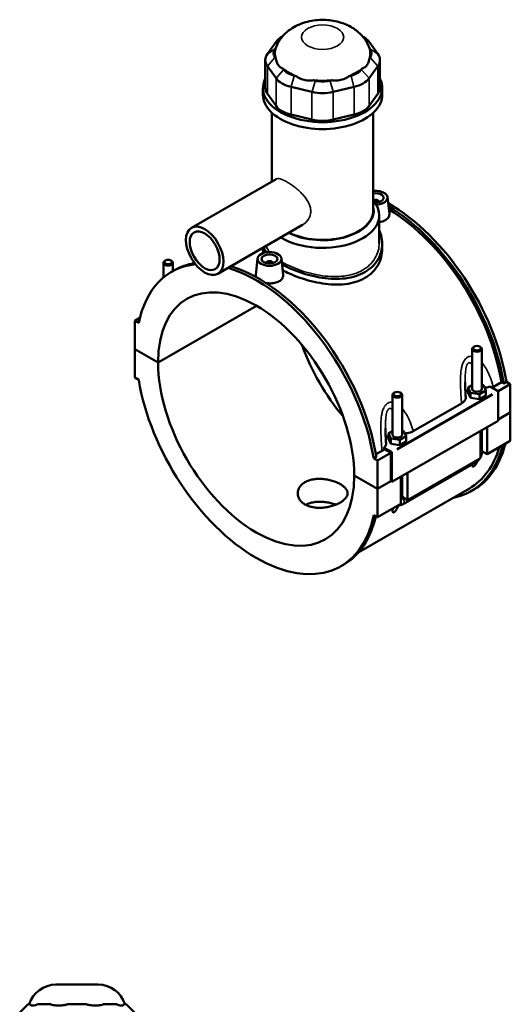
# Model space of a CAD drawing. Header units: inches. Extents: x -2.2 to 49.9, y -1.8 to 49.3.
# Tile 10 of 10: x 37.8 to 49.9, y 24.9 to 49.3. Entities that reach past the tile are written whole.
import ezdxf

# ---------------------------------------------------------------- set-up
doc = ezdxf.new("R2010")
doc.units = ezdxf.units.IN
doc.header["$MEASUREMENT"] = 0
doc.layers.add('Visible (ANSI)', color=7, linetype='Continuous', lineweight=50)
doc.layers.add('Visible Narrow (ANSI)', color=7, linetype='Continuous', lineweight=35)

msp = doc.modelspace()

# ---------------------------------------------------------------- linework, layer by layer
at = {"layer": 'Visible (ANSI)'}
for p, q in [((44.1096, 48.7715), (43.8948, 48.4728)), ((44.2704, 48.9067), (44.2567, 48.8988)), ((46.2555, 48.9067), (46.2692, 48.8988)), ((46.6311, 48.4728), (46.4163, 48.7715)), ((44.0852, 48.5959), (44.1036, 48.6215)), ((46.4223, 48.6215), (46.4407, 48.5959)), ((43.8425, 48.3214), (43.8425, 47.6352)), ((44.1036, 48.3584), (44.0852, 48.384)), ((46.4407, 48.384), (46.4223, 48.3584)), ((46.6834, 48.3214), (46.6834, 47.6352)), ((43.8948, 48.17), (44.1096, 47.8714)), ((44.3, 48.0853), (44.2816, 48.1109)), ((46.2443, 48.1109), (46.2259, 48.0853)), ((46.4163, 47.8714), (46.6311, 48.17)), ((44.6047, 47.9248), (44.5603, 47.9354)), ((45.0789, 47.8117), (45.0345, 47.8223)), ((45.4914, 47.8223), (45.447, 47.8117)), ((45.9656, 47.9354), (45.9212, 47.9248)), ((43.7859, 47.4642), (43.7859, 47.6352)), ((44.4814, 47.6573), (45, 47.5336)), ((45.5259, 47.5336), (46.0445, 47.6573)), ((46.74, 47.4642), (46.74, 47.6352)), ((44.1096, 47.1851), (43.8948, 47.4838)), ((46.6311, 47.4838), (46.4163, 47.1851)), ((44.0074, 45.3169), (44.0074, 47.0162)), ((45, 46.8473), (44.4814, 46.971)), ((46.0445, 46.971), (45.5259, 46.8473)), ((46.5185, 44.5918), (46.5185, 47.0162)), ((44.1105, 45.3762), (42.0155, 44.1698)), ((46.8729, 44.924), (46.9166, 44.5166)), ((46.6569, 44.8169), (46.6569, 44.8096)), ((46.6662, 43.7918), (46.6662, 44.4795)), ((44.7648, 44.2401), (42.6697, 43.0337)), ((43.7859, 43.6764), (43.7859, 43.6422)), ((46.74, 43.7814), (46.74, 43.6422)), ((43.653, 43.4092), (43.6092, 43.0004)), ((44.2424, 43.4092), (44.2861, 43.0018)), ((41.3202, 42.9391), (41.3202, 43.3031)), ((41.3713, 43.3607), (41.3545, 43.351)), ((41.5054, 43.3607), (41.5222, 43.351)), ((41.5565, 43.0996), (41.5565, 43.3031)), ((42.0828, 43.3075), (42.0427, 43.2845)), ((43.869, 43.2948), (43.869, 43.3022)), ((44.0265, 43.2948), (44.0265, 43.3022)), ((41.5207, 43.079), (41.5865, 43.1169)), ((41.19, 40.8358), (43.6269, 42.2392)), ((43.6297, 42.2375), (41.19, 40.8326)), ((40.7369, 41.9391), (40.6137, 41.8681)), ((40.7086, 41.8135), (40.6137, 41.8681)), ((40.6137, 41.8681), (40.6137, 41.1677)), ((49.0205, 41.228), (49.0037, 41.2183)), ((49.1546, 41.228), (49.1714, 41.2183)), ((40.6137, 41.1677), (41.19, 40.8358)), ((40.6137, 41.1644), (40.6165, 41.1661)), ((40.6137, 41.1644), (40.6137, 40.464)), ((41.19, 40.8326), (40.6137, 41.1644)), ((48.9694, 40.1789), (48.9694, 41.1704)), ((49.2056, 40.1789), (49.2056, 41.1704)), ((40.6137, 40.464), (40.7086, 40.4094)), ((48.9694, 40.2712), (48.868, 40.2127)), ((49.2483, 40.2714), (49.2056, 40.278)), ((49.3071, 40.145), (49.2483, 40.2714)), ((49.4154, 40.24), (49.5973, 40.1353)), ((49.4918, 40.2362), (49.692, 40.3515)), ((49.9122, 40.3004), (49.6072, 40.1248)), ((49.7516, 40.3172), (49.692, 40.3515)), ((49.8173, 40.3551), (49.7516, 40.3172)), ((49.8173, 40.3551), (49.9122, 40.3004)), ((49.9122, 40.3004), (49.9122, 39.6)), ((46.9966, 40.0343), (46.9966, 39.0428)), ((47.0476, 40.0919), (47.0309, 40.0822)), ((47.1818, 40.0919), (47.1985, 40.0822)), ((47.2328, 40.0343), (47.2328, 39.0428)), ((48.868, 40.2127), (48.9268, 40.0863)), ((48.868, 40.084), (48.868, 40.2127)), ((48.868, 40.084), (48.9268, 39.9576)), ((48.9268, 39.9576), (48.9268, 40.0863)), ((48.9268, 40.0863), (49.1464, 40.0524)), ((49.1464, 40.0524), (49.3071, 40.145)), ((49.1464, 39.9237), (49.1464, 40.0524)), ((49.1464, 39.9237), (49.3071, 40.0162)), ((49.3071, 40.0162), (49.3071, 40.145)), ((49.6112, 40.1111), (49.6112, 39.3946)), ((47.5097, 39.134), (48.7056, 39.8227)), ((48.9268, 39.9576), (49.1464, 39.9237)), ((49.6112, 39.4267), (49.9122, 39.6)), ((49.9122, 39.5967), (49.6112, 39.4234)), ((49.9094, 39.5984), (49.9122, 39.5967)), ((49.9122, 39.5967), (49.9122, 38.8963)), ((49.6112, 39.3946), (46.9808, 37.8798)), ((46.9966, 39.1351), (46.8951, 39.0767)), ((46.8951, 39.0767), (46.954, 38.9502)), ((46.8951, 38.9479), (46.8951, 39.0767)), ((47.1735, 38.9164), (47.3343, 39.0089)), ((47.2754, 39.1353), (47.2328, 39.1419)), ((47.3343, 39.0089), (47.2754, 39.1353)), ((47.3343, 38.8802), (47.3343, 39.0089)), ((49.171, 38.4695), (49.171, 39.1411)), ((49.2056, 38.6138), (49.2056, 39.161)), ((49.3381, 39.2373), (49.3381, 38.5657)), ((46.8951, 38.9479), (46.954, 38.8215)), ((46.954, 38.8215), (46.954, 38.9502)), ((46.954, 38.9502), (47.1735, 38.9164)), ((46.954, 38.8215), (47.1735, 38.7876)), ((47.1735, 38.7876), (47.1735, 38.9164)), ((47.1735, 38.7876), (47.3343, 38.8802)), ((49.9122, 38.8963), (49.3381, 38.5657)), ((46.5844, 38.562), (46.7356, 38.649)), ((46.9529, 38.5963), (46.6241, 38.407)), ((46.9668, 38.6205), (46.785, 38.7252)), ((46.9529, 38.5963), (46.7902, 38.69)), ((46.9529, 37.8959), (46.9529, 38.5963)), ((46.9808, 37.8798), (46.9808, 38.5964)), ((49.3381, 38.5657), (49.2056, 38.6419)), ((46.595, 38.4995), (46.5293, 38.4616)), ((46.6241, 38.407), (46.5293, 38.4616)), ((46.6241, 37.7065), (46.6241, 38.407)), ((47.2572, 37.3269), (49.063, 38.3668)), ((49.171, 38.4695), (47.3653, 37.4296)), ((46.0479, 38.0384), (46.6241, 37.7065)), ((46.0479, 38.0351), (46.0507, 38.0367)), ((46.6241, 37.7033), (46.0479, 38.0351)), ((47.3653, 38.1012), (47.3653, 37.4296)), ((46.6241, 37.7065), (46.9529, 37.8959)), ((46.9557, 37.8942), (46.6241, 37.7033)), ((46.9529, 37.8959), (46.9808, 37.8798)), ((47.1982, 37.3334), (47.1982, 38.005)), ((47.2328, 38.025), (47.2328, 37.4777)), ((48.8982, 37.719), (46.1568, 36.1403)), ((46.6241, 37.0028), (46.6241, 37.7033)), ((48.9394, 37.6475), (49.0051, 37.6854)), ((47.1982, 37.3334), (46.6241, 37.0028)), ((47.3653, 37.4296), (47.2328, 37.5059)), ((46.5293, 37.0574), (46.6241, 37.0028)), ((45.7171, 35.7919), (45.7829, 35.8298)), ((38.6572, 25.4342), (39.7055, 25.4342)), ((37.967, 24.9463), (37.7609, 24.7402)), ((37.967, 24.9463), (38.0036, 24.9463)), ((38.022, 24.9463), (38.0036, 24.9463)), ((38.2184, 24.9463), (38.2, 24.9463)), ((38.2184, 24.9463), (38.4787, 24.9463)), ((38.5231, 24.9463), (38.4787, 24.9463)), ((38.9973, 24.9463), (38.9529, 24.9463)), ((38.9973, 24.9463), (39.3654, 24.9463)), ((39.4098, 24.9463), (39.3654, 24.9463)), ((39.884, 24.9463), (39.8396, 24.9463)), ((39.884, 24.9463), (40.1443, 24.9463)), ((40.1627, 24.9463), (40.1443, 24.9463)), ((40.3591, 24.9463), (40.3407, 24.9463)), ((40.3591, 24.9463), (40.3957, 24.9463)), ((40.3957, 24.9463), (40.6018, 24.7402))]:
    msp.add_line(p, q, dxfattribs=at)
for centre, start, end in [((38.6572, 24.7472), 90, 163.15289), ((39.7055, 24.7472), 16.84711, 90)]:
    msp.add_arc(centre, 0.687, start, end, dxfattribs=at)
for centre, major_axis, ratio, start_param, end_param in [((44.7443, 48.6201), (-0.687, 0), 0.5758617, 5.5016397, 5.8904862), ((45.7816, 48.6201), (-0.687, 0), 0.5758617, 3.5342917, 3.9231383), ((44.5295, 48.4899), (-0.4809, 0), 0.5758617, 5.8904862, 6.6758844), ((45.2629, 48.4899), (-1.1817, 0), 0.5758617, 6.0886445, 6.4777261), ((45.2629, 48.4899), (1.1817, 0), 0.5758617, 6.0886445, 6.4777261), ((45.9964, 48.4899), (0.4809, 0), 0.5758617, 5.8904862, 6.6758844), ((44.5295, 48.3214), (-0.687, 0), 0.5758617, 5.8904862, 6.6758844), ((45.9964, 48.3214), (0.687, 0), 0.5758617, 5.8904862, 6.6758844), ((45.2629, 48.4899), (1.1817, 0), 0.5758617, 3.73245, 4.1215316), ((44.7443, 48.1913), (-0.4809, 0), 0.5758617, 0.3926991, 1.1780972), ((45.2629, 48.4899), (1.1817, 0), 0.5758617, 5.3032463, 5.692328), ((45.7816, 48.1913), (0.4809, 0), 0.5758617, 5.1050881, 5.8904862), ((45.2629, 47.6352), (-1.4771, 0), 0.5758617, 6.0054471, 9.7025161), ((44.7443, 48.0228), (0.687, 0), 0.5758617, 3.5342917, 4.3196899), ((45.2629, 48.4899), (1.1817, 0), 0.5758617, 4.5178482, 4.9069298), ((45.2629, 48.0676), (-0.4809, 0), 0.5758617, 1.1780972, 1.9634954), ((45.7816, 48.0228), (0.687, 0), 0.5758617, 5.1050881, 5.8904862), ((44.5295, 47.6352), (-0.687, 0), 0.5758617, 0, 0.3926991), ((45.2629, 47.8991), (0.687, 0), 0.5758617, 4.3196899, 5.1050881), ((45.9964, 47.6352), (0.687, 0), 0.5758617, 5.8904862, 6.2831853), ((45.2629, 47.4642), (-1.4771, 0), 0.5758617, 0, 3.1415927), ((44.7443, 47.3365), (-0.687, 0), 0.5758617, 0.3926991, 1.1780972), ((45.7816, 47.3365), (0.687, 0), 0.5758617, 5.1050881, 5.8904862), ((45.2629, 47.2128), (-0.687, 0), 0.5758617, 1.1780972, 1.9634954), ((46.5782, 44.9135), (0.2953, 0), 0.5758617, 4.749437, 8.0576096), ((46.5782, 44.9135), (0.1969, 0), 0.5758617, 4.5692075, 8.1621728), ((46.5782, 44.8169), (0.0787, 0), 0.5758617, 6.1144961, 8.7147427), ((45.2629, 44.4795), (1.4032, 0), 0.5758617, 3.885402, 6.74614), ((45.2629, 44.5918), (1.2658, 0), 0.5758617, 3.9899112, 6.4108739), ((46.907, 41.3289), (-2.0982, 3.6435), 0.5780931, 4.1346204, 5.5058788), ((46.8412, 41.2911), (2.0982, -3.6435), 0.5780931, 0.9930277, 2.3392336), ((46.8412, 41.2911), (-2.057, 3.5721), 0.5780931, 4.1387951, 5.4777977), ((45.2629, 44.5918), (1.2555, 0), 0.5758617, 3.9904284, 6.2831853), ((43.6189, 39.4355), (-2.0982, 3.6435), 0.5780931, 6.030313, 6.8648214), ((41.4384, 43.3031), (0.1181, 0), 0.5758617, 2.360047, 7.0647309), ((43.6847, 39.4733), (-2.0982, 3.6435), 0.5780931, 6.0644881, 6.2831853), ((43.6189, 39.4355), (-2.0982, 3.6435), 0.5780931, 4.1346204, 5.7365533), ((43.6847, 39.4733), (2.0982, -3.6435), 0.5780931, 0.9930277, 2.5949606), ((43.9477, 43.3022), (-0.0787, 0), 0.5758617, 2.9729035, 6.4518745), ((43.6189, 39.4355), (-1.7142, 2.9767), 0.5780931, 3.9294976, 7.0699441), ((46.907, 41.3289), (1.7142, -2.9767), 0.5780931, 4.412476, 5.0123019), ((49.0875, 41.1704), (-0.1181, 0), 0.5758617, 5.5016397, 10.2063236), ((43.6189, 39.4355), (1.7142, -2.9767), 0.5780931, 3.9294976, 7.0699441), ((43.6189, 39.4355), (2.0982, -3.6435), 0.5780931, 4.1346204, 6.8648214), ((47.1147, 40.0343), (-0.1181, 0), 0.5758617, 5.5016397, 10.2063236), ((49.0875, 40.0501), (-0.2953, 0), 0.5758617, 5.5507827, 6.0432275), ((49.0875, 40.1789), (-0.1181, 0), 0.5758617, 0, 3.1415927), ((49.5973, 40.1192), (-0.0098, 0.0171), 0.5780931, 3.9289245, 5.4997209), ((47.1147, 38.914), (-0.2953, 0), 0.5758617, 5.5507827, 6.0432275), ((47.1147, 39.0428), (-0.1181, 0), 0.5758617, 0, 3.1415927), ((46.8412, 41.2911), (2.0982, -3.6435), 0.5780931, 6.0848308, 6.822459), ((46.907, 41.3289), (2.0982, -3.6435), 0.5780931, 0, 0.5392737), ((46.9668, 38.6044), (0.0098, -0.0171), 0.5780931, 0.7873319, 2.3581282), ((46.8412, 41.2911), (2.057, -3.5721), 0.5780931, 0, 0.5048573), ((43.6847, 39.4733), (2.0982, -3.6435), 0.5780931, 0, 0.5590727)]:
    msp.add_ellipse(centre, major_axis=major_axis, ratio=ratio, start_param=start_param, end_param=end_param, dxfattribs=at)
for centre, major_axis, ratio in [((42.3426, 43.6017), (-0.3271, 0.5681), 0.5780931), ((42.3426, 43.6017), (-0.2617, 0.4544), 0.5780931), ((43.9477, 43.3987), (0.2953, 0), 0.5758617), ((43.9477, 43.3987), (0.1969, 0), 0.5758617), ((41.4384, 43.3224), (0.0945, 0), 0.5758617), ((49.0875, 41.1897), (0.0945, 0), 0.5758617), ((47.1147, 40.0536), (0.0945, 0), 0.5758617)]:
    msp.add_ellipse(centre, major_axis=major_axis, ratio=ratio, dxfattribs=at)
for points, knots in [([(46.4202, 48.6277), (46.3862, 48.7198), (46.3388, 48.8008), (46.2208, 48.9537), (46.1478, 49.0199), (45.9738, 49.1451), (45.8711, 49.1949), (45.6405, 49.2767), (45.5117, 49.3018), (45.2499, 49.3215), (45.117, 49.3151), (44.8533, 49.2677), (44.7223, 49.2272), (44.4777, 49.0997), (44.3616, 49.0174), (44.1991, 48.8207), (44.144, 48.7314), (44.1057, 48.6277)], [0.994744, 0.994744, 0.994744, 0.994744, 1.2034211, 1.2034211, 1.4604914, 1.4604914, 1.8038543, 1.8038543, 2.2263723, 2.2263723, 2.6587774, 2.6587774, 3.0917429, 3.0917429, 3.4828691, 3.4828691, 3.717645, 3.717645, 3.717645, 3.717645]), ([(44.1036, 48.3584), (44.1067, 48.3361), (44.1115, 48.3141), (44.129, 48.2581), (44.145, 48.2266), (44.1631, 48.2014), (44.1812, 48.1763), (44.2045, 48.1531), (44.2472, 48.1254), (44.2642, 48.1171), (44.2816, 48.1109)], [-0.5693984, -0.5693984, -0.5693984, -0.5693984, -0.3600644, -0.3600644, 0, 0, 0, 0.3600644, 0.3600644, 0.5693984, 0.5693984, 0.5693984, 0.5693984]), ([(46.2443, 48.1109), (46.2617, 48.1171), (46.2786, 48.1254), (46.3214, 48.1531), (46.3447, 48.1763), (46.3628, 48.2014), (46.3809, 48.2266), (46.3969, 48.2581), (46.4144, 48.3141), (46.4192, 48.3361), (46.4223, 48.3584)], [-0.5693984, -0.5693984, -0.5693984, -0.5693984, -0.3600644, -0.3600644, 0, 0, 0, 0.3600644, 0.3600644, 0.5693984, 0.5693984, 0.5693984, 0.5693984]), ([(44.6047, 47.9248), (44.6265, 47.9085), (44.6502, 47.8933), (44.7177, 47.8575), (44.7637, 47.8408), (44.8074, 47.8304), (44.851, 47.82), (44.9001, 47.814), (44.978, 47.8151), (45.0067, 47.8178), (45.0345, 47.8223)], [-0.5693984, -0.5693984, -0.5693984, -0.5693984, -0.3600644, -0.3600644, 0, 0, 0, 0.3600644, 0.3600644, 0.5693984, 0.5693984, 0.5693984, 0.5693984]), ([(45.4914, 47.8223), (45.5192, 47.8178), (45.5479, 47.8151), (45.6258, 47.814), (45.6749, 47.82), (45.7185, 47.8304), (45.7622, 47.8408), (45.8082, 47.8575), (45.8757, 47.8933), (45.8994, 47.9085), (45.9212, 47.9248)], [-0.5693984, -0.5693984, -0.5693984, -0.5693984, -0.3600644, -0.3600644, 0, 0, 0, 0.3600644, 0.3600644, 0.5693984, 0.5693984, 0.5693984, 0.5693984]), ([(46.9165, 44.5166), (46.917, 44.5123), (46.9173, 44.508), (46.9174, 44.4777), (46.909, 44.45), (46.8746, 44.3997), (46.8485, 44.3771), (46.8184, 44.3598)], [4.49119429, 4.49119429, 4.49119429, 4.49119429, 4.5444106, 4.5444106, 4.86916534, 4.86916534, 5.19392008, 5.19392008, 5.19392008, 5.19392008]), ([(46.8184, 44.3598), (46.7883, 44.3424), (46.7501, 44.328), (46.6945, 44.3163), (46.6804, 44.314), (46.6661, 44.3122)], [0, 0, 0, 0, 0.32475474, 0.32475474, 0.4313275, 0.4313275, 0.4313275, 0.4313275]), ([(46.6661, 44.11), (46.6855, 44.069), (46.7011, 44.0267), (46.7313, 43.9165), (46.74, 43.8478), (46.74, 43.7149), (46.7313, 43.6461), (46.6942, 43.5103), (46.666, 43.4434), (46.5909, 43.3179), (46.5441, 43.2592), (46.4354, 43.1547), (46.3736, 43.109), (46.3074, 43.0709)], [7.392113, 7.392113, 7.392113, 7.392113, 7.8422436, 7.8422436, 8.5550365, 8.5550365, 9.2682099, 9.2682099, 9.9813833, 9.9813833, 10.6945567, 10.6945567, 11.4077301, 11.4077301, 11.4077301, 11.4077301]), ([(43.8716, 43.563), (43.8467, 43.5951), (43.8271, 43.6271), (43.8091, 43.6678), (43.8055, 43.6769), (43.8024, 43.6859)], [-4.10399747, -4.10399747, -4.10399747, -4.10399747, -3.56548643, -3.56548643, -3.41035125, -3.41035125, -3.41035125, -3.41035125]), ([(46.74, 43.6422), (46.74, 43.5752), (46.7313, 43.5058), (46.6943, 43.3689), (46.666, 43.3015), (46.591, 43.175), (46.5442, 43.1159), (46.4355, 43.011), (46.3736, 42.9651), (46.3074, 42.9269)], [19.9781786, 19.9781786, 19.9781786, 19.9781786, 20.6919421, 20.6919421, 21.4057056, 21.4057056, 22.1194692, 22.1194692, 22.8332327, 22.8332327, 22.8332327, 22.8332327]), ([(46.3074, 43.0709), (46.2412, 43.0328), (46.1666, 42.9999), (46.0045, 42.9484), (45.917, 42.9298), (45.7351, 42.9073), (45.6405, 42.9034), (45.4505, 42.9085), (45.3551, 42.9174), (45.1708, 42.9442), (45.0755, 42.963), (44.8855, 43.01), (44.7908, 43.0383), (44.6088, 43.1013), (44.5214, 43.1362), (44.375, 43.2021), (44.314, 43.2326), (44.2581, 43.2633)], [11.4077301, 11.4077301, 11.4077301, 11.4077301, 12.1209034, 12.1209034, 12.8340768, 12.8340768, 13.5472502, 13.5472502, 14.2604236, 14.2604236, 14.9732165, 14.9732165, 15.6860093, 15.6860093, 16.3988022, 16.3988022, 16.9727746, 16.9727746, 16.9727746, 16.9727746]), ([(43.6172, 42.9487), (43.6115, 42.9623), (43.6087, 42.976), (43.6086, 42.9929), (43.6088, 42.9967), (43.6092, 43.0004)], [4.35884444, 4.35884444, 4.35884444, 4.35884444, 4.5444106, 4.5444106, 4.59643918, 4.59643918, 4.59643918, 4.59643918]), ([(44.2861, 43.0018), (44.2866, 42.9975), (44.2868, 42.9932), (44.287, 42.963), (44.2786, 42.9353), (44.2441, 42.8849), (44.2181, 42.8623), (44.188, 42.845)], [7.08815433, 7.08815433, 7.08815433, 7.08815433, 7.14137064, 7.14137064, 7.46612538, 7.46612538, 7.79088012, 7.79088012, 7.79088012, 7.79088012]), ([(46.3074, 42.9269), (46.2412, 42.8888), (46.1665, 42.856), (46.0043, 42.805), (45.9168, 42.7868), (45.7349, 42.7653), (45.6403, 42.762), (45.4504, 42.7682), (45.355, 42.7777), (45.1709, 42.8056), (45.0756, 42.8249), (44.8856, 42.8731), (44.791, 42.9018), (44.609, 42.9656), (44.5215, 43.0008), (44.3811, 43.0645), (44.3251, 43.0922), (44.2734, 43.1201)], [0, 0, 0, 0, 0.7137635, 0.7137635, 1.427527, 1.427527, 2.1412905, 2.1412905, 2.855054, 2.855054, 3.5683676, 3.5683676, 4.2816811, 4.2816811, 4.9949946, 4.9949946, 5.5173268, 5.5173268, 5.5173268, 5.5173268]), ([(44.188, 42.845), (44.1578, 42.8276), (44.1196, 42.8132), (44.036, 42.7956), (43.9905, 42.7923), (43.9195, 42.7948), (43.8897, 42.7981), (43.8606, 42.8034)], [2.59696004, 2.59696004, 2.59696004, 2.59696004, 2.92171478, 2.92171478, 3.24646951, 3.24646951, 3.46377858, 3.46377858, 3.46377858, 3.46377858]), ([(48.8077, 39.9751), (48.8061, 40.0003), (48.8045, 40.0254), (48.8015, 40.0755), (48.8001, 40.1005), (48.7976, 40.1505), (48.7964, 40.1753), (48.7945, 40.2248), (48.7937, 40.2494), (48.7926, 40.2983), (48.7923, 40.3225), (48.7923, 40.3464)], [0.9489126, 0.9489126, 0.9489126, 0.9489126, 1.1559495, 1.1559495, 1.3629865, 1.3629865, 1.5700234, 1.5700234, 1.7770603, 1.7770603, 1.9840973, 1.9840973, 1.9840973, 1.9840973]), ([(49.2756, 40.2126), (49.287, 40.2134), (49.2984, 40.2145), (49.3469, 40.2207), (49.3827, 40.2287), (49.4154, 40.24)], [-0.42998627, -0.42998627, -0.42998627, -0.42998627, -0.34237007, -0.34237007, -0.05129101, -0.05129101, -0.05129101, -0.05129101]), ([(48.7056, 39.8227), (48.7308, 39.8372), (48.7519, 39.8539), (48.7845, 39.8903), (48.7959, 39.9098), (48.8069, 39.9448), (48.8087, 39.96), (48.8077, 39.9751)], [-0.91442288, -0.91442288, -0.91442288, -0.91442288, -0.64238961, -0.64238961, -0.37198583, -0.37198583, -0.17080918, -0.17080918, -0.17080918, -0.17080918]), ([(46.8349, 38.8391), (46.8333, 38.8642), (46.8317, 38.8893), (46.8287, 38.9394), (46.8273, 38.9645), (46.8247, 39.0144), (46.8236, 39.0393), (46.8216, 39.0888), (46.8208, 39.1134), (46.8197, 39.1622), (46.8194, 39.1864), (46.8194, 39.2103)], [0.9483937, 0.9483937, 0.9483937, 0.9483937, 1.1554307, 1.1554307, 1.3624676, 1.3624676, 1.5695046, 1.5695046, 1.7765415, 1.7765415, 1.9835784, 1.9835784, 1.9835784, 1.9835784]), ([(47.3028, 39.0765), (47.3364, 39.0789), (47.3694, 39.0839), (47.4413, 39.1016), (47.4784, 39.1159), (47.5097, 39.134)], [-0.59557003, -0.59557003, -0.59557003, -0.59557003, -0.33730044, -0.33730044, 0, 0, 0, 0]), ([(46.785, 38.7252), (46.7942, 38.7341), (46.8022, 38.7434), (46.8182, 38.7662), (46.825, 38.7799), (46.8341, 38.8088), (46.8359, 38.8239), (46.8349, 38.8391)], [-0.69705085, -0.69705085, -0.69705085, -0.69705085, -0.55966229, -0.55966229, -0.37198583, -0.37198583, -0.17080918, -0.17080918, -0.17080918, -0.17080918]), ([(49.171, 38.4826), (49.1738, 38.4878), (49.1764, 38.493), (49.187, 38.5161), (49.1936, 38.5346), (49.2029, 38.573), (49.2056, 38.593), (49.2056, 38.6138)], [3.99006654, 3.99006654, 3.99006654, 3.99006654, 4.08407045, 4.08407045, 4.39822972, 4.39822972, 4.71238898, 4.71238898, 4.71238898, 4.71238898]), ([(49.101, 38.3939), (49.0997, 38.3912), (49.0984, 38.3886), (49.0901, 38.3723), (49.0826, 38.3586), (49.0662, 38.3316), (49.0574, 38.3183), (49.0414, 38.2973), (49.0342, 38.2887), (49.023, 38.2772), (49.0191, 38.2737), (49.0115, 38.2674), (49.0077, 38.2646), (49.0003, 38.2604), (48.997, 38.259), (48.9911, 38.2575), (48.9885, 38.2574), (48.9818, 38.2585), (48.9786, 38.2612), (48.9728, 38.2696), (48.9711, 38.2768), (48.9692, 38.2933), (48.9692, 38.3027), (48.9698, 38.3128), (48.9698, 38.313), (48.9698, 38.3131)], [1.83197741, 1.83197741, 1.83197741, 1.83197741, 1.85727388, 1.85727388, 1.98759514, 1.98759514, 2.11791639, 2.11791639, 2.19704791, 2.19704791, 2.23661366, 2.23661366, 2.27617942, 2.27617942, 2.31574517, 2.31574517, 2.35531093, 2.35531093, 2.43444244, 2.43444244, 2.5647637, 2.5647637, 2.69508496, 2.69508496, 2.6971501, 2.6971501, 2.6971501, 2.6971501]), ([(49.063, 38.3668), (49.081, 38.3772), (49.0969, 38.3895), (49.1256, 38.4168), (49.1383, 38.4317), (49.1531, 38.4527), (49.1565, 38.4578), (49.1597, 38.463)], [3.14159265, 3.14159265, 3.14159265, 3.14159265, 3.45575192, 3.45575192, 3.76991118, 3.76991118, 3.86828424, 3.86828424, 3.86828424, 3.86828424]), ([(45.6995, 37.3683), (45.672, 37.3524), (45.641, 37.337), (45.5735, 37.3086), (45.537, 37.2956), (45.4609, 37.2731), (45.4213, 37.2637), (45.3417, 37.2491), (45.3016, 37.244), (45.2243, 37.2383), (45.1842, 37.2375), (45.1046, 37.2409), (45.065, 37.2452), (44.9889, 37.259), (44.9524, 37.2686), (44.8849, 37.2924), (44.8539, 37.3067), (44.799, 37.3383), (44.7732, 37.3568), (44.7279, 37.3979), (44.7082, 37.4206), (44.6768, 37.4687), (44.6649, 37.4941), (44.6493, 37.5455), (44.6456, 37.5715), (44.6456, 37.6218), (44.6493, 37.6478), (44.6649, 37.6993), (44.6768, 37.7247), (44.7082, 37.7728), (44.7279, 37.7956), (44.7732, 37.8367), (44.799, 37.8552), (44.8539, 37.8868), (44.8849, 37.9011), (44.9524, 37.9249), (44.9889, 37.9345), (45.065, 37.9482), (45.1046, 37.9525), (45.1842, 37.9559), (45.2243, 37.955), (45.3016, 37.9493), (45.3417, 37.9442), (45.4213, 37.9297), (45.4609, 37.9203), (45.537, 37.8978), (45.5735, 37.8849), (45.641, 37.8565), (45.672, 37.8411), (45.7269, 37.8095), (45.7527, 37.7921), (45.798, 37.7555), (45.8176, 37.7362), (45.8491, 37.6967), (45.861, 37.6765), (45.8766, 37.6362), (45.8803, 37.6161), (45.8803, 37.5773), (45.8766, 37.5572), (45.861, 37.5169), (45.8491, 37.4967), (45.8176, 37.4572), (45.798, 37.438), (45.7527, 37.4014), (45.7269, 37.3841), (45.6995, 37.3683)], [0, 0, 0, 0, 0.2960201, 0.2960201, 0.5920403, 0.5920403, 0.8880604, 0.8880604, 1.1840805, 1.1840805, 1.4800899, 1.4800899, 1.7760993, 1.7760993, 2.0721087, 2.0721087, 2.3681181, 2.3681181, 2.6641275, 2.6641275, 2.9601369, 2.9601369, 3.2561463, 3.2561463, 3.5521557, 3.5521557, 3.8481758, 3.8481758, 4.1441959, 4.1441959, 4.4402161, 4.4402161, 4.7362362, 4.7362362, 5.0322563, 5.0322563, 5.3282765, 5.3282765, 5.6242966, 5.6242966, 5.9203167, 5.9203167, 6.2163261, 6.2163261, 6.5123355, 6.5123355, 6.8083449, 6.8083449, 7.1043543, 7.1043543, 7.4003637, 7.4003637, 7.6963731, 7.6963731, 7.9923825, 7.9923825, 8.2883919, 8.2883919, 8.584412, 8.584412, 8.8804321, 8.8804321, 9.1764523, 9.1764523, 9.4724724, 9.4724724, 9.4724724, 9.4724724]), ([(45.5898, 37.3157), (45.5611, 37.327), (45.5306, 37.3373), (45.461, 37.3571), (45.4214, 37.3661), (45.3417, 37.3797), (45.3017, 37.3843), (45.2242, 37.3891), (45.1842, 37.3894), (45.1045, 37.3851), (45.0649, 37.3804), (44.9888, 37.3659), (44.9524, 37.356), (44.8925, 37.3345), (44.868, 37.3238), (44.8455, 37.3121)], [2.7124607, 2.7124607, 2.7124607, 2.7124607, 2.9580036, 2.9580036, 3.2538019, 3.2538019, 3.5496002, 3.5496002, 3.8454036, 3.8454036, 4.1412071, 4.1412071, 4.4370105, 4.4370105, 4.6661341, 4.6661341, 4.6661341, 4.6661341]), ([(47.1475, 37.3004), (47.1406, 37.284), (47.1329, 37.2669), (47.1173, 37.2362), (47.1098, 37.2225), (47.0934, 37.1955), (47.0846, 37.1822), (47.0685, 37.1612), (47.0614, 37.1526), (47.0501, 37.1412), (47.0463, 37.1376), (47.0387, 37.1313), (47.0349, 37.1286), (47.0275, 37.1243), (47.0242, 37.123), (47.0183, 37.1215), (47.0157, 37.1213), (47.0089, 37.1224), (47.0058, 37.1251), (47, 37.1335), (46.9982, 37.1407), (46.9964, 37.1572), (46.9964, 37.1666), (46.9977, 37.1904), (46.9996, 37.2054), (47.0019, 37.2203)], [1.6942239, 1.6942239, 1.6942239, 1.6942239, 1.8572739, 1.8572739, 1.9875951, 1.9875951, 2.1179164, 2.1179164, 2.1970479, 2.1970479, 2.2366137, 2.2366137, 2.2761794, 2.2761794, 2.3157452, 2.3157452, 2.3553109, 2.3553109, 2.4344424, 2.4344424, 2.5647637, 2.5647637, 2.695085, 2.695085, 2.8750725, 2.8750725, 2.8750725, 2.8750725]), ([(47.1418, 37.3009), (47.1573, 37.2991), (47.1723, 37.2996), (47.2066, 37.3047), (47.2248, 37.3108), (47.2467, 37.3211), (47.252, 37.3239), (47.2572, 37.3269)], [2.6025278, 2.6025278, 2.6025278, 2.6025278, 2.7863637, 2.7863637, 3.05209867, 3.05209867, 3.14159265, 3.14159265, 3.14159265, 3.14159265]), ([(38.022, 24.9463), (38.0251, 24.9386), (38.0299, 24.932), (38.0474, 24.9183), (38.0634, 24.9144), (38.0815, 24.9144), (38.0996, 24.9144), (38.1229, 24.9183), (38.1656, 24.932), (38.1826, 24.9386), (38.2, 24.9463)], [-0.5693984, -0.5693984, -0.5693984, -0.5693984, -0.3600644, -0.3600644, 0, 0, 0, 0.3600644, 0.3600644, 0.5693984, 0.5693984, 0.5693984, 0.5693984]), ([(38.5231, 24.9463), (38.5449, 24.9386), (38.5686, 24.932), (38.6361, 24.9183), (38.6821, 24.9144), (38.7258, 24.9144), (38.7694, 24.9144), (38.8185, 24.9183), (38.8964, 24.932), (38.9251, 24.9386), (38.9529, 24.9463)], [-0.5693984, -0.5693984, -0.5693984, -0.5693984, -0.3600644, -0.3600644, 0, 0, 0, 0.3600644, 0.3600644, 0.5693984, 0.5693984, 0.5693984, 0.5693984]), ([(39.4098, 24.9463), (39.4376, 24.9386), (39.4663, 24.932), (39.5442, 24.9183), (39.5933, 24.9144), (39.6369, 24.9144), (39.6806, 24.9144), (39.7266, 24.9183), (39.7941, 24.932), (39.8178, 24.9386), (39.8396, 24.9463)], [-0.5693984, -0.5693984, -0.5693984, -0.5693984, -0.3600644, -0.3600644, 0, 0, 0, 0.3600644, 0.3600644, 0.5693984, 0.5693984, 0.5693984, 0.5693984]), ([(40.1627, 24.9463), (40.1801, 24.9386), (40.1971, 24.932), (40.2398, 24.9183), (40.2631, 24.9144), (40.2812, 24.9144), (40.2993, 24.9144), (40.3153, 24.9183), (40.3328, 24.932), (40.3376, 24.9386), (40.3407, 24.9463)], [-0.5693984, -0.5693984, -0.5693984, -0.5693984, -0.3600644, -0.3600644, 0, 0, 0, 0.3600644, 0.3600644, 0.5693984, 0.5693984, 0.5693984, 0.5693984])]:
    msp.add_open_spline(points, degree=3, knots=knots, dxfattribs=at)
for points in [[(44.1057, 48.6277), (44.1049, 48.6256), (44.1042, 48.6235), (44.1036, 48.6215)], [(46.4223, 48.6215), (46.4217, 48.6235), (46.4209, 48.6256), (46.4201, 48.6277)], [(43.8029, 43.5469), (43.7914, 43.5794), (43.7859, 43.6112), (43.7859, 43.6422)], [(49.4918, 40.2362), (49.4801, 40.2295), (49.4676, 40.2232), (49.4543, 40.2176)], [(46.7902, 38.69), (46.7752, 38.6751), (46.7569, 38.6613), (46.7356, 38.649)], [(46.7902, 38.69), (46.7885, 38.7017), (46.7868, 38.7135), (46.785, 38.7252)]]:
    msp.add_open_spline(points, degree=3, dxfattribs=at)
at = {"layer": 'Visible Narrow (ANSI)'}
for p, q in [((44.215, 48.8396), (44.1151, 48.7751)), ((46.3109, 48.8396), (46.4107, 48.7751)), ((44.0757, 48.5898), (43.9043, 48.479)), ((46.4502, 48.5898), (46.6216, 48.479)), ((44.0757, 48.3733), (43.9043, 48.1807)), ((46.4502, 48.3733), (46.6216, 48.1807)), ((43.8948, 47.5181), (43.8948, 48.1357)), ((44.2905, 48.0746), (44.1191, 47.8821)), ((46.2354, 48.0746), (46.4068, 47.8821)), ((46.6311, 48.1357), (46.6311, 47.5181)), ((44.1096, 47.8371), (44.1096, 47.2194)), ((44.5563, 47.9215), (44.4853, 47.6712)), ((45.075, 47.7978), (45.004, 47.5475)), ((45.4509, 47.7978), (45.5219, 47.5475)), ((45.9696, 47.9215), (46.0405, 47.6712)), ((46.4163, 47.2194), (46.4163, 47.8371)), ((44.4814, 47.0053), (44.4814, 47.623)), ((46.0445, 47.623), (46.0445, 47.0053)), ((45, 47.4993), (45, 46.8816)), ((45.5259, 46.8816), (45.5259, 47.4993)), ((49.4658, 40.0595), (47.0984, 38.6962)), ((47.1123, 38.6721), (49.4797, 40.0354))]:
    msp.add_line(p, q, dxfattribs=at)
msp.add_ellipse((45.2629, 48.8888), major_axis=(-0.5241, 0), ratio=0.5758617, dxfattribs=at)
for centre, major_axis, ratio, start_param, end_param in [((49.0875, 38.6138), (0.1181, 0), 0.5758617, 5.5370571, 6.2439154), ((49.004, 38.4691), (0.0589, -0.1024), 0.5780931, 0.0395592, 0.7516252), ((47.1147, 37.4777), (0.1181, 0), 0.5758617, 5.5370571, 6.2439154), ((47.1982, 37.4292), (0.0589, -0.1024), 0.5780931, 0.0965525, 1.8344971)]:
    msp.add_ellipse(centre, major_axis=major_axis, ratio=ratio, start_param=start_param, end_param=end_param, dxfattribs=at)
for points, knots in [([(44.1105, 45.3762), (44.1226, 45.3832), (44.1372, 45.3873), (44.1717, 45.3888), (44.1918, 45.3861), (44.237, 45.3741), (44.2622, 45.3648), (44.3164, 45.3403), (44.3455, 45.3252), (44.4049, 45.291), (44.4369, 45.2709), (44.5035, 45.2258), (44.538, 45.2008), (44.6067, 45.1472), (44.6409, 45.1185), (44.7063, 45.0594), (44.7374, 45.0289), (44.8223, 44.9375), (44.8756, 44.868), (44.9309, 44.7602), (44.9454, 44.7236), (44.9646, 44.6509), (44.9693, 44.615), (44.9693, 44.5805)], [6.4191541, 6.4191541, 6.4191541, 6.4191541, 6.7359605, 6.7359605, 7.0561099, 7.0561099, 7.3762593, 7.3762593, 7.6964087, 7.6964087, 8.0165581, 8.0165581, 8.3367075, 8.3367075, 8.6568569, 8.6568569, 8.9770063, 8.9770063, 9.6194423, 9.6194423, 9.9406603, 9.9406603, 10.2618783, 10.2618783, 10.2618783, 10.2618783]), ([(44.9693, 44.5805), (44.9693, 44.546), (44.9646, 44.5113), (44.9454, 44.4443), (44.9309, 44.412), (44.8756, 44.3227), (44.8223, 44.2735), (44.7653, 44.2405), (44.765, 44.2403), (44.7648, 44.2401)], [0, 0, 0, 0, 0.321218, 0.321218, 0.642436, 0.642436, 1.284872, 1.284872, 1.2882149, 1.2882149, 1.2882149, 1.2882149]), ([(43.9508, 43.5688), (43.9225, 43.6037), (43.9007, 43.6387), (43.8782, 43.6902), (43.8725, 43.7071), (43.8683, 43.7239)], [6.86490508, 6.86490508, 6.86490508, 6.86490508, 7.44338306, 7.44338306, 7.7281154, 7.7281154, 7.7281154, 7.7281154]), ([(46.6662, 43.7918), (46.6662, 43.7293), (46.6578, 43.6646), (46.6226, 43.5369), (46.5957, 43.474), (46.5244, 43.3558), (46.4799, 43.3005), (46.3767, 43.2019), (46.318, 43.1587), (46.2552, 43.1225)], [18.9473218, 18.9473218, 18.9473218, 18.9473218, 19.624178, 19.624178, 20.3010342, 20.3010342, 20.9778904, 20.9778904, 21.6547466, 21.6547466, 21.6547466, 21.6547466]), ([(46.2552, 43.1225), (46.1924, 43.0864), (46.1215, 43.055), (45.9676, 43.0055), (45.8845, 42.9873), (45.7117, 42.9649), (45.6218, 42.9605), (45.4412, 42.964), (45.3505, 42.9717), (45.1754, 42.9958), (45.0847, 43.013), (44.9042, 43.0565), (44.8142, 43.0827), (44.6413, 43.1417), (44.5583, 43.1744), (44.4043, 43.2433), (44.3335, 43.2794), (44.2642, 43.3194), (44.2577, 43.3231), (44.2513, 43.3269)], [0, 0, 0, 0, 0.6768562, 0.6768562, 1.3537124, 1.3537124, 2.0305686, 2.0305686, 2.7074248, 2.7074248, 3.3839902, 3.3839902, 4.0605557, 4.0605557, 4.7371212, 4.7371212, 5.4136867, 5.4136867, 5.4840725, 5.4840725, 5.4840725, 5.4840725]), ([(48.9694, 40.9879), (48.9593, 40.9893), (48.9492, 40.99), (48.9206, 40.9897), (48.9022, 40.9867), (48.8737, 40.977), (48.863, 40.9722), (48.8528, 40.9664), (48.8426, 40.9605), (48.8327, 40.9535), (48.8081, 40.9325), (48.7941, 40.9168), (48.7694, 40.882), (48.7585, 40.8629), (48.7351, 40.8128), (48.724, 40.7806), (48.707, 40.7169), (48.7007, 40.6858), (48.6881, 40.6061), (48.6834, 40.5569), (48.6771, 40.4442), (48.6765, 40.3805), (48.6788, 40.2422), (48.6823, 40.1677), (48.6914, 40.0142), (48.6972, 39.9355), (48.7039, 39.8461), (48.7047, 39.8344), (48.7056, 39.8227)], [-4.1497814, -4.1497814, -4.1497814, -4.1497814, -4.0515349, -4.0515349, -3.8719319, -3.8719319, -3.7616097, -3.7616097, -3.7616097, -3.6512876, -3.6512876, -3.4716845, -3.4716845, -3.2957936, -3.2957936, -3.0391107, -3.0391107, -2.8083792, -2.8083792, -2.4569501, -2.4569501, -2.0058335, -2.0058335, -1.4695149, -1.4695149, -0.8880317, -0.8880317, -0.7997107, -0.7997107, -0.7997107, -0.7997107]), ([(48.7923, 40.3464), (48.7923, 40.3488), (48.7923, 40.3512), (48.7923, 40.4039), (48.7932, 40.4538), (48.7972, 40.5406), (48.7998, 40.578), (48.8064, 40.6372), (48.8096, 40.6601), (48.818, 40.7059), (48.8234, 40.7286), (48.8346, 40.7627), (48.8398, 40.7753), (48.8514, 40.7976), (48.858, 40.8071), (48.8694, 40.8188), (48.874, 40.8224), (48.8787, 40.8251), (48.8835, 40.8279), (48.8884, 40.8297), (48.9015, 40.8321), (48.9099, 40.8313), (48.9266, 40.8253), (48.9348, 40.8204), (48.952, 40.8066), (48.9608, 40.7973), (48.9694, 40.7866)], [1.9840973, 1.9840973, 1.9840973, 1.9840973, 2.0058335, 2.0058335, 2.4569501, 2.4569501, 2.8083792, 2.8083792, 3.0391107, 3.0391107, 3.2957936, 3.2957936, 3.4716845, 3.4716845, 3.6512876, 3.6512876, 3.7616097, 3.7616097, 3.7616097, 3.8719319, 3.8719319, 4.0515349, 4.0515349, 4.2274259, 4.2274259, 4.422631, 4.422631, 4.422631, 4.422631]), ([(49.4918, 40.2362), (49.486, 40.2581), (49.4798, 40.2798), (49.4527, 40.3705), (49.4287, 40.4388), (49.3749, 40.5665), (49.3457, 40.6263), (49.2845, 40.7306), (49.2536, 40.7762), (49.2149, 40.8233), (49.2103, 40.8287), (49.2056, 40.8341)], [-6.8180746, -6.8180746, -6.8180746, -6.8180746, -6.6351878, -6.6351878, -6.0537046, -6.0537046, -5.517386, -5.517386, -5.0662694, -5.0662694, -5.0065537, -5.0065537, -5.0065537, -5.0065537]), ([(46.9966, 39.8518), (46.9865, 39.8533), (46.9763, 39.8539), (46.9478, 39.8536), (46.9294, 39.8506), (46.9008, 39.841), (46.8902, 39.8362), (46.88, 39.8303), (46.8697, 39.8244), (46.8599, 39.8174), (46.8352, 39.7964), (46.8213, 39.7808), (46.7965, 39.7459), (46.7857, 39.7268), (46.7623, 39.6768), (46.7512, 39.6445), (46.7342, 39.5809), (46.7279, 39.5497), (46.7152, 39.47), (46.7106, 39.4208), (46.7042, 39.3081), (46.7037, 39.2444), (46.706, 39.1061), (46.7095, 39.0316), (46.7186, 38.8781), (46.7244, 38.7994), (46.732, 38.6975), (46.7338, 38.6732), (46.7356, 38.649)], [-4.1492626, -4.1492626, -4.1492626, -4.1492626, -4.051016, -4.051016, -3.8714131, -3.8714131, -3.7610909, -3.7610909, -3.7610909, -3.6507687, -3.6507687, -3.4711658, -3.4711658, -3.2952752, -3.2952752, -3.0385926, -3.0385926, -2.8078625, -2.8078625, -2.4564348, -2.4564348, -2.0053189, -2.0053189, -1.4690015, -1.4690015, -0.8875015, -0.8875015, -0.7046261, -0.7046261, -0.7046261, -0.7046261]), ([(46.8194, 39.2103), (46.8194, 39.2127), (46.8194, 39.2151), (46.8195, 39.2678), (46.8203, 39.3178), (46.8243, 39.4046), (46.8269, 39.4419), (46.8335, 39.5012), (46.8367, 39.524), (46.8452, 39.5698), (46.8506, 39.5925), (46.8618, 39.6266), (46.8669, 39.6393), (46.8786, 39.6615), (46.8851, 39.671), (46.8966, 39.6827), (46.9012, 39.6863), (46.9059, 39.6891), (46.9106, 39.6918), (46.9155, 39.6936), (46.9287, 39.6961), (46.9371, 39.6952), (46.9537, 39.6893), (46.962, 39.6843), (46.9792, 39.6705), (46.988, 39.6613), (46.9966, 39.6506)], [1.9835784, 1.9835784, 1.9835784, 1.9835784, 2.0053189, 2.0053189, 2.4564348, 2.4564348, 2.8078625, 2.8078625, 3.0385926, 3.0385926, 3.2952752, 3.2952752, 3.4711658, 3.4711658, 3.6507687, 3.6507687, 3.7610909, 3.7610909, 3.7610909, 3.8714131, 3.8714131, 4.051016, 4.051016, 4.2269066, 4.2269066, 4.4221121, 4.4221121, 4.4221121, 4.4221121]), ([(47.5097, 39.134), (47.5067, 39.1445), (47.5036, 39.155), (47.4798, 39.2344), (47.4559, 39.3027), (47.4021, 39.4304), (47.3729, 39.4902), (47.3117, 39.5946), (47.2808, 39.6401), (47.2421, 39.6872), (47.2375, 39.6926), (47.2328, 39.698)], [-6.7229899, -6.7229899, -6.7229899, -6.7229899, -6.6346803, -6.6346803, -6.0531803, -6.0531803, -5.5168629, -5.5168629, -5.065747, -5.065747, -5.0060348, -5.0060348, -5.0060348, -5.0060348])]:
    msp.add_open_spline(points, degree=3, knots=knots, dxfattribs=at)

doc.saveas('drawing.dxf')
